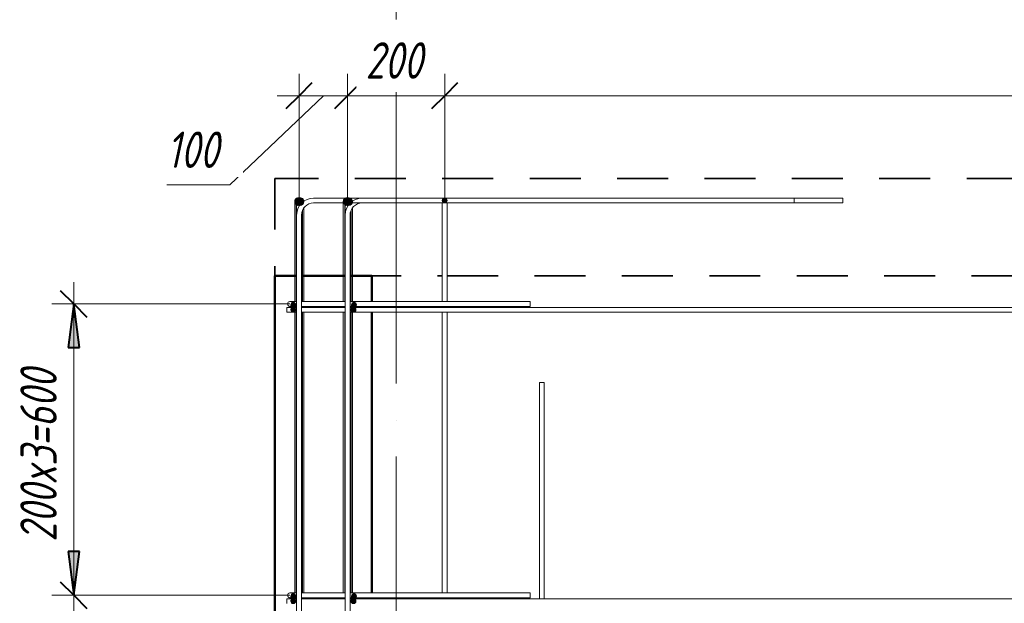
# Model space of a CAD drawing. Header units: millimetres. Extents: x -17001 to 33975, y 44866 to 49392.
# Tile 50 of 53: x 25447 to 27475, y 46445 to 47647. Entities that reach past the tile are written whole.
import ezdxf

# ---------------------------------------------------------------- set-up
doc = ezdxf.new("R2010")
doc.units = ezdxf.units.MM
doc.linetypes.add('01 Штриховая _4 мм_', pattern=[180, 105, -75])
doc.linetypes.add('ADSK_Линия сетки', pattern=[750, 600, -75, 0, -75])
for name, color, linetype, lineweight in [('A-____-____-DIMS', 211, 'Continuous', 9), ('A-____-____-DIMS-30', 211, 'Continuous', 9), ('A-FLOR-____-MCUT', 192, 'Continuous', 50), ('A-WALL-____-MCUT', 113, 'Continuous', 50), ('S-GRID-____-OTLN', 1, 'Continuous', 9), ('S-RBAR-____-MCUT', 171, 'Continuous', 20), ('S-RBAR-____-OTLN', 171, 'Continuous', 100)]:
    doc.layers.add(name, color=color, linetype=linetype, lineweight=lineweight)
doc.styles.add('GOST Common_I_1', font='GOST Common Italic.ttf', dxfattribs={"width": 0.8, "height": 75})
doc.dimstyles.new('ADSK_Для_арматуры_Основной_2_5_мм_шаг_кол-во_Стрелки_точный', dxfattribs={"dimscale": 304.8, "dimtxt": 0.247469, "dimasz": 0.295276, "dimexe": 0.147638, "dimexo": 0.000484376, "dimgap": 0.03937, "dimtad": 1, "dimdec": 0, "dimlfac": 304.8, "dimdsep": 46, "dimtxsty": 'GOST Common_I_1', "dimsah": 1, "dimcen": 0.09, "dimdle": 0.147638, "dimazin": 0, "dimtfac": 1, "dimtdec": 4, "dimtix": 1, "dimtmove": 0, "dimatfit": 3, "dimfxl": 1, "dimtvp": 1, "dimtfill": 1, "dimtolj": 1, "dimtzin": 0, "dimarcsym": 2})
doc.dimstyles.new('ADSK_Округление_5мм__Узкий_', dxfattribs={"dimscale": 304.8, "dimtxt": 0.247469, "dimasz": 0.177165, "dimexe": 0.147638, "dimexo": 0.000322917, "dimgap": 0.03937, "dimtad": 1, "dimdec": 0, "dimlfac": 304.8, "dimrnd": 5, "dimdsep": 46, "dimtxsty": 'GOST Common_I_1', "dimblk1": 'OBLIQUE', "dimblk2": 'OBLIQUE', "dimsah": 1, "dimcen": 0.09, "dimdle": 0.147638, "dimazin": 0, "dimtfac": 1, "dimtdec": 4, "dimtix": 1, "dimtmove": 1, "dimatfit": 3, "dimfxl": 1, "dimtvp": 1, "dimtfill": 1, "dimtolj": 1, "dimtzin": 0, "dimlwd": 20, "dimlwe": 20, "dimarcsym": 2})
doc.dimstyles.new('ADSK_Округление_5мм__Узкий__1', dxfattribs={"dimscale": 304.8, "dimtxt": 0.247469, "dimasz": 0.177165, "dimexe": 0.147638, "dimexo": 0.000322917, "dimgap": 0.03937, "dimtad": 1, "dimdec": 0, "dimlfac": 304.8, "dimrnd": 5, "dimdsep": 46, "dimtxsty": 'GOST Common_I_1', "dimblk1": 'OBLIQUE', "dimblk2": 'OBLIQUE', "dimsah": 1, "dimcen": 0.09, "dimdle": 0.147638, "dimazin": 0, "dimtfac": 1, "dimtdec": 4, "dimtix": 1, "dimtmove": 0, "dimatfit": 3, "dimfxl": 1, "dimtvp": 1, "dimtfill": 1, "dimtolj": 1, "dimtzin": 0, "dimlwd": 20, "dimlwe": 20, "dimarcsym": 2})

# ---------------------------------------------------------------- blocks, each defined once
blk = doc.blocks.new('DIMBLOCK61-КЖ1_Р_ВЭ16_Армирование_6')
at = {"layer": 'A-____-____-DIMS-30', "lineweight": 20}
for p, q in [((26022.7, 47490.9), (26022.7, 47535.9)), ((26122.7, 47490.9), (26122.7, 47535.9)), ((25880.1, 47307.1), (26072.7, 47490.9)), ((25977.7, 47490.9), (26122.7, 47490.9)), ((26022.7, 47490.9), (26022.7, 47275)), ((26122.7, 47490.9), (26122.7, 47275)), ((25750, 47307.1), (25880.1, 47307.1))]:
    blk.add_line(p, q, dxfattribs=at)
at = {"layer": 'A-____-____-DIMS-30', "lineweight": 40}
for p, q in [((26022.7, 47490.9), (26049.7, 47517.9)), ((26122.7, 47490.9), (26149.7, 47517.9)), ((26022.7, 47490.9), (25995.7, 47463.9)), ((26122.7, 47490.9), (26095.7, 47463.9))]:
    blk.add_line(p, q, dxfattribs=at)
at = {"layer": 'A-____-____-DIMS-30', "color": 0, "lineweight": 20, "insert": (25750, 47417.1), "char_height": 75, "width": 138.073, "attachment_point": 1, "line_spacing_factor": 1.022761, "style": 'GOST Common_I_1', "bg_fill": 3, "box_fill_scale": 1.25, "bg_fill_color": 256, "bg_fill_true_color": 13158600, "bg_fill_transparency": 0}
blk.add_mtext('100', dxfattribs=at)
blk = doc.blocks.new('_Oblique')
at = {"color": 0, "linetype": 'ByBlock', "lineweight": -2}
blk.add_line((-0.5, -0.5), (0.5, 0.5), dxfattribs=at)
blk = doc.blocks.new('DIMBLOCK62-КЖ1_Р_ВЭ16_Армирование_6')
at = {"layer": 'A-____-____-DIMS-30', "lineweight": 20}
for p, q in [((26122.7, 47490.9), (26122.7, 47535.9)), ((26322.7, 47490.9), (26322.7, 47535.9)), ((26122.7, 47490.9), (26322.7, 47490.9)), ((26122.7, 47490.9), (26122.7, 47275)), ((26322.7, 47490.9), (26322.7, 47275))]:
    blk.add_line(p, q, dxfattribs=at)
at = {"layer": 'A-____-____-DIMS-30', "lineweight": 40}
for p, q in [((26122.7, 47490.9), (26149.7, 47517.9)), ((26322.7, 47490.9), (26349.7, 47517.9)), ((26122.7, 47490.9), (26095.7, 47463.9)), ((26322.7, 47490.9), (26295.7, 47463.9))]:
    blk.add_line(p, q, dxfattribs=at)
at = {"layer": 'A-____-____-DIMS-30', "color": 0, "lineweight": 20, "insert": (26159.4, 47600.9), "char_height": 75, "width": 151.88, "attachment_point": 1, "line_spacing_factor": 1.022761, "style": 'GOST Common_I_1', "bg_fill": 3, "box_fill_scale": 1.25, "bg_fill_color": 256, "bg_fill_true_color": 13158600, "bg_fill_transparency": 0}
blk.add_mtext('200', dxfattribs=at)
blk = doc.blocks.new('DIMBLOCK63-КЖ1_Р_ВЭ16_Армирование_6')
at = {"layer": 'A-____-____-DIMS-30', "lineweight": 20}
for p, q in [((26322.7, 47490.9), (26322.7, 47535.9)), ((33322.7, 47490.9), (33322.7, 47535.9)), ((26322.7, 47490.9), (33367.7, 47490.9)), ((26322.7, 47490.9), (26322.7, 47275)), ((33322.7, 47490.9), (33322.7, 47275))]:
    blk.add_line(p, q, dxfattribs=at)
at = {"layer": 'A-____-____-DIMS-30', "lineweight": 40}
for p, q in [((26322.7, 47490.9), (26349.7, 47517.9)), ((33322.7, 47490.9), (33349.7, 47517.9)), ((26322.7, 47490.9), (26295.7, 47463.9)), ((33322.7, 47490.9), (33295.7, 47463.9))]:
    blk.add_line(p, q, dxfattribs=at)
at = {"layer": 'A-____-____-DIMS-30', "color": 0, "lineweight": 20, "insert": (29738.3, 47600.9), "char_height": 75, "width": 202.507, "attachment_point": 1, "line_spacing_factor": 1.022761, "style": 'GOST Common_I_1', "bg_fill": 3, "box_fill_scale": 1.25, "bg_fill_color": 256, "bg_fill_true_color": 13158600, "bg_fill_transparency": 0}
blk.add_mtext('7000', dxfattribs=at)
blk = doc.blocks.new('DIMBLOCK69-КЖ1_Р_ВЭ16_Армирование_6')
at = {"layer": 'A-____-____-DIMS-30', "lineweight": 40}
for p, q in [((25558.5, 46462), (25531.5, 46489)), ((25558.5, 46462), (25585.5, 46435)), ((25558.5, 46400), (25531.5, 46427)), ((25558.5, 46400), (25585.5, 46373))]:
    blk.add_line(p, q, dxfattribs=at)
at = {"layer": 'A-____-____-DIMS-30', "lineweight": 20}
for p, q in [((25558.5, 46462), (25513.5, 46462)), ((25558.5, 46355), (25558.5, 46462)), ((25558.5, 46462), (26003.9, 46462)), ((25558.5, 46411), (25558.5, 46431)), ((25558.5, 46400), (25513.5, 46400)), ((25558.5, 46311.6), (25558.5, 46411)), ((25558.5, 46400), (25942.7, 46400))]:
    blk.add_line(p, q, dxfattribs=at)
at = {"layer": 'A-____-____-DIMS-30', "color": 0, "lineweight": 20, "insert": (25448.5, 46311.6), "char_height": 75, "width": 101.253, "attachment_point": 1, "rotation": 90, "line_spacing_factor": 1.022761, "style": 'GOST Common_I_1', "bg_fill": 3, "box_fill_scale": 1.25, "bg_fill_color": 256, "bg_fill_true_color": 13158600, "bg_fill_transparency": 0}
blk.add_mtext('60', dxfattribs=at)
blk = doc.blocks.new('DIMBLOCK70-КЖ1_Р_ВЭ16_Армирование_6')
at = {"layer": 'A-____-____-DIMS-30', "lineweight": 20}
for p, q in [((25558.5, 46462), (25558.5, 47107)), ((25558.5, 47062), (25513.5, 47062)), ((25558.5, 47062), (26003.9, 47062)), ((25558.5, 46462), (25513.5, 46462)), ((25558.5, 46462), (26003.9, 46462))]:
    blk.add_line(p, q, dxfattribs=at)
at = {"layer": 'A-____-____-DIMS-30', "lineweight": 40}
for p, q in [((25558.5, 47062), (25531.5, 47089)), ((25558.5, 47062), (25585.5, 47035)), ((25558.5, 46462), (25531.5, 46489)), ((25558.5, 46462), (25585.5, 46435))]:
    blk.add_line(p, q, dxfattribs=at)
at = {"layer": 'A-____-____-DIMS-30', "color": 0, "lineweight": 20, "insert": (25448.5, 46698.7), "char_height": 75, "width": 151.88, "attachment_point": 1, "rotation": 90, "line_spacing_factor": 1.022761, "style": 'GOST Common_I_1', "bg_fill": 3, "box_fill_scale": 1.25, "bg_fill_color": 256, "bg_fill_true_color": 13158600, "bg_fill_transparency": 0}
blk.add_mtext('600', dxfattribs=at)
blk = doc.blocks.new('DIMBLOCK71-КЖ1_Р_ВЭ16_Армирование_6')
at = {"layer": 'A-____-____-DIMS-30', "lineweight": 40}
for points in [[(25558.5, 47062), (25546.7, 46972), (25570.4, 46972)], [(25558.5, 46462), (25570.4, 46552), (25546.7, 46552)]]:
    blk.add_hatch(color=256, dxfattribs=at).paths.add_polyline_path(points)
at = {"layer": 'A-____-____-DIMS-30'}
for p, q in [((25558.5, 47107), (25558.5, 46417)), ((25558.5, 47062), (25513.5, 47062)), ((25558.5, 47062), (25958.9, 47062)), ((25558.5, 46462), (25513.5, 46462)), ((25558.5, 46462), (25958.9, 46462))]:
    blk.add_line(p, q, dxfattribs=at)
at = {"layer": 'A-____-____-DIMS-30', "lineweight": 40}
for p, q in [((25558.5, 47062), (25546.7, 46972)), ((25570.4, 46972), (25558.5, 47062)), ((25546.7, 46972), (25570.4, 46972)), ((25570.4, 46552), (25546.7, 46552)), ((25546.7, 46552), (25558.5, 46462)), ((25558.5, 46462), (25570.4, 46552))]:
    blk.add_line(p, q, dxfattribs=at)
at = {"layer": 'A-____-____-DIMS-30', "color": 0, "insert": (25448.5, 46572.2), "char_height": 75, "width": 455.64, "attachment_point": 1, "rotation": 90, "line_spacing_factor": 1.022761, "style": 'GOST Common_I_1', "bg_fill": 3, "box_fill_scale": 1.25, "bg_fill_color": 256, "bg_fill_true_color": 13158600, "bg_fill_transparency": 0}
blk.add_mtext('200x3=600', dxfattribs=at)
blk = doc.blocks.new('_None')

msp = doc.modelspace()

# ---------------------------------------------------------------- hatches: boundary and pattern name
at = {"layer": 'S-RBAR-____-MCUT', "lineweight": 9}
h = msp.add_hatch(color=8, dxfattribs=at)
edge = h.paths.add_edge_path()
edge.add_arc((26021.6542, 47272.7992), 8, 0, 360)
for points in [[(26019.874, 47264.9998), (26026.6421, 47266.5445), (26029.6542, 47272.7992), (26026.6421, 47279.0538), (26019.874, 47280.5986), (26014.4464, 47276.2703), (26014.4464, 47269.3281), (26018.9101, 47265.7685)], [(26022.874, 47264.9998), (26029.6421, 47266.5445), (26032.6542, 47272.7992), (26029.6421, 47279.0538), (26022.874, 47280.5986), (26017.4464, 47276.2703), (26017.4464, 47269.3281), (26019.7185, 47267.5162)], [(26119.874, 47264.9998), (26126.6421, 47266.5445), (26129.6542, 47272.7992), (26126.6421, 47279.0538), (26119.874, 47280.5986), (26114.4464, 47276.2703), (26114.4464, 47269.3281), (26117.3261, 47267.0317)], [(26122.874, 47264.9998), (26129.6421, 47266.5445), (26132.6542, 47272.7992), (26129.6421, 47279.0538), (26122.874, 47280.5986), (26117.4464, 47276.2703), (26117.4464, 47269.3281), (26119.7185, 47267.5162)]]:
    msp.add_hatch(color=8, dxfattribs=at).paths.add_polyline_path(points)
h = msp.add_hatch(color=8, dxfattribs=at)
edge = h.paths.add_edge_path()
edge.add_arc((26024.6542, 47272.7992), 8, 0, 360)
h = msp.add_hatch(color=8, dxfattribs=at)
edge = h.paths.add_edge_path()
edge.add_arc((26121.6542, 47272.7992), 8, 0, 360)
h = msp.add_hatch(color=8, dxfattribs=at)
edge = h.paths.add_edge_path()
edge.add_arc((26124.6542, 47272.7992), 8, 0, 360)
at = {"layer": 'S-RBAR-____-MCUT'}
h = msp.add_hatch(color=256, dxfattribs=at)
edge = h.paths.add_edge_path()
edge.add_arc((26322.6545, 47275), 5, 0, 360)
h = msp.add_hatch(color=256, dxfattribs=at)
edge = h.paths.add_edge_path()
edge.add_arc((26322.6545, 47275), 5, 0, 360)
for points in [[(26324.1996, 47270.2447), (26327.6545, 47275), (26324.1996, 47279.7553), (26318.6094, 47277.9389), (26318.6094, 47272.0611)], [(26324.1996, 47270.2447), (26327.6545, 47275), (26324.1996, 47279.7553), (26318.6094, 47277.9389), (26318.6094, 47272.0611)], [(26010.6542, 47055.2513), (26015.4095, 47058.7062), (26013.5931, 47064.2964), (26007.7153, 47064.2964), (26005.8989, 47058.7062)], [(26007.7153, 47045.9562), (26013.5931, 47045.9562), (26015.4095, 47051.5464), (26010.6542, 47055.0013), (26005.8989, 47051.5464)], [(26131.7153, 47045.9562), (26137.5931, 47045.9562), (26139.4095, 47051.5464), (26134.6542, 47055.0013), (26129.8989, 47051.5464)], [(26135.6542, 47055.2513), (26140.4095, 47058.7062), (26138.5931, 47064.2964), (26132.7153, 47064.2964), (26130.8989, 47058.7062)], [(26010.6542, 46455.2513), (26015.4095, 46458.7062), (26013.5931, 46464.2964), (26007.7153, 46464.2964), (26005.8989, 46458.7062)], [(26135.6542, 46455.2513), (26140.4095, 46458.7062), (26138.5931, 46464.2964), (26132.7153, 46464.2964), (26130.8989, 46458.7062)], [(26007.7153, 46445.9562), (26013.5931, 46445.9562), (26015.4095, 46451.5464), (26010.6542, 46455.0013), (26005.8989, 46451.5464)], [(26131.7153, 46445.9562), (26137.5931, 46445.9562), (26139.4095, 46451.5464), (26134.6542, 46455.0013), (26129.8989, 46451.5464)]]:
    msp.add_hatch(color=256, dxfattribs=at).paths.add_polyline_path(points)
h = msp.add_hatch(color=256, dxfattribs=at)
edge = h.paths.add_edge_path()
edge.add_arc((26010.6542, 47060.2513), 5, 0, 360)
h = msp.add_hatch(color=256, dxfattribs=at)
edge = h.paths.add_edge_path()
edge.add_arc((26010.6542, 47050.0013), 5, 0, 360)
h = msp.add_hatch(color=256, dxfattribs=at)
edge = h.paths.add_edge_path()
edge.add_arc((26134.6542, 47050.0013), 5, 0, 360)
h = msp.add_hatch(color=256, dxfattribs=at)
edge = h.paths.add_edge_path()
edge.add_arc((26135.6542, 47060.2513), 5, 0, 360)
h = msp.add_hatch(color=256, dxfattribs=at)
edge = h.paths.add_edge_path()
edge.add_arc((26010.6542, 46460.2513), 5, 0, 360)
h = msp.add_hatch(color=256, dxfattribs=at)
edge = h.paths.add_edge_path()
edge.add_arc((26135.6542, 46460.2513), 5, 0, 360)
h = msp.add_hatch(color=256, dxfattribs=at)
edge = h.paths.add_edge_path()
edge.add_arc((26010.6542, 46450.0013), 5, 0, 360)
h = msp.add_hatch(color=256, dxfattribs=at)
edge = h.paths.add_edge_path()
edge.add_arc((26134.6542, 46450.0013), 5, 0, 360)

# ---------------------------------------------------------------- linework, layer by layer
at = {"layer": 'A-FLOR-____-MCUT', "linetype": '01 Штриховая _4 мм_', "lineweight": 35}
for p, q in [((33622.6552, 47320), (25972.6542, 47320)), ((25972.6542, 47320), (25972.6542, 47120)), ((25972.6542, 47120), (26017.6542, 47120)), ((26027.6542, 47120), (26117.6542, 47120)), ((26127.6542, 47120), (26317.6542, 47120)), ((26327.6545, 47120), (33317.6545, 47120))]:
    msp.add_line(p, q, dxfattribs=at)
at = {"layer": 'A-WALL-____-MCUT'}
for p, q in [((25972.6542, 47120), (25972.6542, 46400)), ((26017.6542, 47120), (25972.6542, 47120)), ((26117.6542, 47120), (26027.6542, 47120)), ((26172.6542, 47120), (26127.6542, 47120)), ((26172.6542, 47067.0013), (26172.6542, 47120)), ((26172.6542, 47055.0013), (26172.6542, 47057.0013)), ((26172.6542, 46467.0013), (26172.6542, 47045.0013)), ((26172.6542, 46455.0013), (26172.6542, 46457.0013))]:
    msp.add_line(p, q, dxfattribs=at)
at = {"layer": 'S-GRID-____-OTLN', "linetype": 'ADSK_Линия сетки'}
msp.add_line((26222.6542, 45397.6131), (26222.6542, 48500), dxfattribs=at)
at = {"layer": 'S-RBAR-____-MCUT', "color": 8, "lineweight": 9}
for p, q in [((26019.874, 47280.5986), (26014.4464, 47276.2703)), ((26014.4464, 47276.2703), (26014.4464, 47269.3281)), ((26022.874, 47280.5986), (26017.4464, 47276.2703)), ((26017.4464, 47276.2703), (26017.4464, 47269.3281)), ((26026.6421, 47279.0538), (26019.874, 47280.5986)), ((26029.6421, 47279.0538), (26022.874, 47280.5986)), ((26029.6542, 47272.7992), (26026.6421, 47279.0538)), ((26026.6421, 47266.5445), (26029.6542, 47272.7992)), ((26032.6542, 47272.7992), (26029.6421, 47279.0538)), ((26029.6421, 47266.5445), (26032.6542, 47272.7992)), ((26119.874, 47280.5986), (26114.4464, 47276.2703)), ((26114.4464, 47276.2703), (26114.4464, 47269.3281)), ((26122.874, 47280.5986), (26117.4464, 47276.2703)), ((26117.4464, 47276.2703), (26117.4464, 47269.3281)), ((26126.6421, 47279.0538), (26119.874, 47280.5986)), ((26129.6421, 47279.0538), (26122.874, 47280.5986)), ((26129.6542, 47272.7992), (26126.6421, 47279.0538)), ((26126.6421, 47266.5445), (26129.6542, 47272.7992)), ((26132.6542, 47272.7992), (26129.6421, 47279.0538)), ((26129.6421, 47266.5445), (26132.6542, 47272.7992)), ((26014.4464, 47269.3281), (26018.9101, 47265.7685)), ((26017.4464, 47269.3281), (26019.7185, 47267.5162)), ((26018.9101, 47265.7685), (26019.874, 47264.9998)), ((26019.7185, 47267.5162), (26022.874, 47264.9998)), ((26019.874, 47264.9998), (26026.6421, 47266.5445)), ((26022.874, 47264.9998), (26029.6421, 47266.5445)), ((26114.4464, 47269.3281), (26117.3261, 47267.0317)), ((26117.3261, 47267.0317), (26119.874, 47264.9998)), ((26117.4464, 47269.3281), (26119.7185, 47267.5162)), ((26119.7185, 47267.5162), (26122.874, 47264.9998)), ((26119.874, 47264.9998), (26126.6421, 47266.5445)), ((26122.874, 47264.9998), (26129.6421, 47266.5445))]:
    msp.add_line(p, q, dxfattribs=at)
at = {"layer": 'S-RBAR-____-MCUT'}
for p, q in [((26324.1996, 47279.7553), (26318.6094, 47277.9389)), ((26324.1996, 47279.7553), (26318.6094, 47277.9389)), ((26318.6094, 47277.9389), (26318.6094, 47272.0611)), ((26318.6094, 47277.9389), (26318.6094, 47272.0611)), ((26318.6094, 47272.0611), (26324.1996, 47270.2447)), ((26318.6094, 47272.0611), (26324.1996, 47270.2447)), ((26327.6545, 47275), (26324.1996, 47279.7553)), ((26327.6545, 47275), (26324.1996, 47279.7553)), ((26324.1996, 47270.2447), (26327.6545, 47275)), ((26324.1996, 47270.2447), (26327.6545, 47275)), ((26007.7153, 47064.2964), (26005.8989, 47058.7062)), ((26005.8989, 47058.7062), (26010.6542, 47055.2513)), ((26010.6542, 47055.0013), (26005.8989, 47051.5464)), ((26005.8989, 47051.5464), (26007.7153, 47045.9562)), ((26013.5931, 47064.2964), (26007.7153, 47064.2964)), ((26010.6542, 47055.2513), (26015.4095, 47058.7062)), ((26015.4095, 47051.5464), (26010.6542, 47055.0013)), ((26015.4095, 47058.7062), (26013.5931, 47064.2964)), ((26013.5931, 47045.9562), (26015.4095, 47051.5464)), ((26134.6542, 47055.0013), (26129.8989, 47051.5464)), ((26129.8989, 47051.5464), (26131.7153, 47045.9562)), ((26132.7153, 47064.2964), (26130.8989, 47058.7062)), ((26130.8989, 47058.7062), (26135.6542, 47055.2513)), ((26138.5931, 47064.2964), (26132.7153, 47064.2964)), ((26139.4095, 47051.5464), (26134.6542, 47055.0013)), ((26135.6542, 47055.2513), (26140.4095, 47058.7062)), ((26137.5931, 47045.9562), (26139.4095, 47051.5464)), ((26140.4095, 47058.7062), (26138.5931, 47064.2964)), ((26007.7153, 47045.9562), (26013.5931, 47045.9562)), ((26131.7153, 47045.9562), (26137.5931, 47045.9562)), ((26007.7153, 46464.2964), (26005.8989, 46458.7062)), ((26013.5931, 46464.2964), (26007.7153, 46464.2964)), ((26015.4095, 46458.7062), (26013.5931, 46464.2964)), ((26132.7153, 46464.2964), (26130.8989, 46458.7062)), ((26138.5931, 46464.2964), (26132.7153, 46464.2964)), ((26140.4095, 46458.7062), (26138.5931, 46464.2964)), ((26005.8989, 46458.7062), (26010.6542, 46455.2513)), ((26010.6542, 46455.0013), (26005.8989, 46451.5464)), ((26005.8989, 46451.5464), (26007.7153, 46445.9562)), ((26007.7153, 46445.9562), (26013.5931, 46445.9562)), ((26010.6542, 46455.2513), (26015.4095, 46458.7062)), ((26015.4095, 46451.5464), (26010.6542, 46455.0013)), ((26013.5931, 46445.9562), (26015.4095, 46451.5464)), ((26134.6542, 46455.0013), (26129.8989, 46451.5464)), ((26129.8989, 46451.5464), (26131.7153, 46445.9562)), ((26130.8989, 46458.7062), (26135.6542, 46455.2513)), ((26131.7153, 46445.9562), (26137.5931, 46445.9562)), ((26139.4095, 46451.5464), (26134.6542, 46455.0013)), ((26135.6542, 46455.2513), (26140.4095, 46458.7062)), ((26137.5931, 46445.9562), (26139.4095, 46451.5464))]:
    msp.add_line(p, q, dxfattribs=at)
at = {"layer": 'S-RBAR-____-MCUT', "color": 8, "lineweight": 9}
for centre in [(26021.6542, 47272.7992), (26024.6542, 47272.7992), (26121.6542, 47272.7992), (26124.6542, 47272.7992)]:
    msp.add_circle(centre, 8, dxfattribs=at)
at = {"layer": 'S-RBAR-____-MCUT'}
for centre in [(26322.6545, 47275), (26322.6545, 47275), (26010.6542, 47060.2513), (26010.6542, 47050.0013), (26134.6542, 47050.0013), (26135.6542, 47060.2513), (26010.6542, 46460.2513), (26135.6542, 46460.2513), (26010.6542, 46450.0013), (26134.6542, 46450.0013)]:
    msp.add_circle(centre, 5, dxfattribs=at)
at = {"layer": 'S-RBAR-____-OTLN', "color": 8, "lineweight": 9}
for p, q in [((26013.6542, 47224.7992), (26013.6542, 47272.7992)), ((26016.6542, 47272.4067), (26016.6542, 47272.7992)), ((26016.6542, 47269.7915), (26016.6542, 47272.149)), ((26027.6542, 47279.9206), (26017.6542, 47279.9206)), ((26017.6542, 47245.0848), (26017.6542, 47279.9206)), ((26027.6542, 47269.4226), (26027.6542, 47279.9206)), ((26029.6542, 47271.9934), (26029.6542, 47272.7992)), ((26016.6542, 47258.7403), (26016.6542, 47269.1454)), ((26016.6542, 47224.7992), (26016.6542, 47258.7403)), ((26029.6542, 47224.7992), (26029.6542, 47254.6818)), ((26032.6542, 47224.7992), (26032.6542, 47259.8884)), ((26113.6542, 47224.7992), (26113.6542, 47270.6453)), ((26116.6542, 47269.7915), (26116.6542, 47270.6453)), ((26116.6542, 47258.7403), (26116.6542, 47269.1454)), ((26116.6542, 47243.168), (26116.6542, 47258.7403)), ((26117.6542, 47245.0848), (26117.6542, 47270.0013)), ((26127.6542, 47269.4226), (26127.6542, 47270.0013)), ((26129.6542, 47224.7992), (26129.6542, 47254.6818)), ((26132.6542, 47224.7992), (26132.6542, 47259.8884)), ((26116.6542, 47224.7992), (26116.6542, 47243.168)), ((26317.6542, 47067.0013), (26317.6542, 47245.0059)), ((26327.6542, 47067.0013), (26327.6542, 47245.0059)), ((26013.6542, 47067.0013), (26013.6542, 47224.7992)), ((26016.6542, 47067.0013), (26016.6542, 47224.7992)), ((26029.6542, 47067.0013), (26029.6542, 47224.7992)), ((26032.6542, 47067.0013), (26032.6542, 47224.7992)), ((26113.6542, 47067.0013), (26113.6542, 47224.7992)), ((26116.6542, 47067.0013), (26116.6542, 47224.7992)), ((26129.6542, 47067.0013), (26129.6542, 47224.7992)), ((26132.6542, 47067.0013), (26132.6542, 47224.7992)), ((26013.6542, 47055.0013), (26013.6542, 47057.0013)), ((26016.6542, 47055.0013), (26016.6542, 47057.0013)), ((26029.6542, 47055.0013), (26029.6542, 47057.0013)), ((26032.6542, 47055.0013), (26032.6542, 47057.0013)), ((26113.6542, 47055.0013), (26113.6542, 47057.0013)), ((26116.6542, 47055.0013), (26116.6542, 47057.0013)), ((26129.6542, 47055.0013), (26129.6542, 47057.0013)), ((26132.6542, 47055.0013), (26132.6542, 47057.0013)), ((26317.6542, 47055.0013), (26317.6542, 47057.0013)), ((26327.6542, 47055.0013), (26327.6542, 47057.0013)), ((26013.6542, 46467.0013), (26013.6542, 47045.0013)), ((26016.6542, 46467.0013), (26016.6542, 47045.0013)), ((26029.6542, 46467.0013), (26029.6542, 47045.0013)), ((26032.6542, 46467.0013), (26032.6542, 47045.0013)), ((26113.6542, 46467.0013), (26113.6542, 47045.0013)), ((26116.6542, 46467.0013), (26116.6542, 47045.0013)), ((26129.6542, 46467.0013), (26129.6542, 47045.0013)), ((26132.6542, 46467.0013), (26132.6542, 47045.0013)), ((26317.6542, 46467.0013), (26317.6542, 47045.0013)), ((26327.6542, 46467.0013), (26327.6542, 47045.0013)), ((26527.6542, 46900.0013), (26517.6542, 46900.0013)), ((26517.6542, 46455.0013), (26517.6542, 46900.0013)), ((26527.6542, 46900.0013), (26517.6542, 46900.0013)), ((26517.6542, 46455.0013), (26517.6542, 46900.0013)), ((26527.6542, 46455.0013), (26527.6542, 46900.0013)), ((26527.6542, 46455.0013), (26527.6542, 46900.0013)), ((26013.6542, 46455.0013), (26013.6542, 46457.0013)), ((26016.6542, 46455.0013), (26016.6542, 46457.0013)), ((26029.6542, 46455.0013), (26029.6542, 46457.0013)), ((26032.6542, 46455.0013), (26032.6542, 46457.0013)), ((26113.6542, 46455.0013), (26113.6542, 46457.0013)), ((26116.6542, 46455.0013), (26116.6542, 46457.0013)), ((26129.6542, 46455.0013), (26129.6542, 46457.0013)), ((26132.6542, 46455.0013), (26132.6542, 46457.0013)), ((26317.6542, 46455.0013), (26317.6542, 46457.0013)), ((26327.6542, 46455.0013), (26327.6542, 46457.0013))]:
    msp.add_line(p, q, dxfattribs=at)
at = {"layer": 'S-RBAR-____-OTLN', "lineweight": 20}
for p, q in [((26052.6542, 47280.0013), (27042.6542, 47280.0013)), ((26152.6542, 47280.0013), (27142.6542, 47280.0013)), ((27042.6542, 47270.0013), (27042.6542, 47280.0013)), ((27142.6542, 47270.0013), (27142.6542, 47280.0013)), ((26052.6542, 47270.0013), (27042.6542, 47270.0013)), ((26152.6542, 47270.0013), (27142.6542, 47270.0013)), ((26317.6545, 47245), (26317.6545, 47270.1368)), ((26327.6545, 47245), (26327.6545, 47270.1368)), ((26017.6542, 46400.0013), (26017.6542, 47245.0013)), ((26027.6542, 46400.0013), (26027.6542, 47245.0013)), ((26117.6542, 46400.0013), (26117.6542, 47245.0013)), ((26127.6542, 46400.0013), (26127.6542, 47245.0013)), ((26317.6545, 47067.0013), (26317.6545, 47245)), ((26327.6545, 47067.0013), (26327.6545, 47245)), ((26017.6542, 47055.0013), (25997.7481, 47055.0013)), ((25997.7481, 47055.0013), (25997.7481, 47045.0013)), ((26017.5572, 47067.0013), (26003.9045, 47067.0013)), ((26017.5572, 47057.0013), (26003.9045, 47057.0013)), ((26010.6542, 47055.2513), (26013.4426, 47055.2513)), ((26013.4426, 47055.2513), (26016.4553, 47055.2513)), ((26016.4553, 47055.2513), (26017.465, 47055.2513)), ((26027.5719, 47055.2513), (26029.5582, 47055.2513)), ((26033.9045, 47067.0013), (26027.6289, 47067.0013)), ((26033.9045, 47057.0013), (26027.6289, 47057.0013)), ((26117.6542, 47055.0013), (26027.6542, 47055.0013)), ((26029.5582, 47055.2513), (26032.6431, 47055.2513)), ((26032.8896, 47055.2513), (26040.6542, 47055.2513)), ((26033.9045, 47067.0013), (26117.6542, 47067.0013)), ((26033.9045, 47057.0013), (26117.6542, 47057.0013)), ((26040.6542, 47055.2513), (26105.6542, 47055.2513)), ((26105.6542, 47055.2513), (26113.4188, 47055.2513)), ((26113.6653, 47055.2513), (26116.7502, 47055.2513)), ((26116.7502, 47055.2513), (26117.7513, 47055.2513)), ((26127.6542, 47067.0013), (26498.9045, 47067.0013)), ((26127.6542, 47057.0013), (26498.9045, 47057.0013)), ((33097.5408, 47055.0013), (26127.6542, 47055.0013)), ((26127.7638, 47055.2513), (26129.8531, 47055.2513)), ((26129.8531, 47055.2513), (26132.8658, 47055.2513)), ((26132.8658, 47055.2513), (26135.6542, 47055.2513)), ((26317.6545, 47055.0013), (26317.6545, 47057.0013)), ((26327.6545, 47055.0013), (26327.6545, 47057.0013)), ((26498.9045, 47057.0013), (26498.9045, 47067.0013)), ((26017.6542, 47045.0013), (25997.7481, 47045.0013)), ((26117.6542, 47045.0013), (26027.6542, 47045.0013)), ((33602.6555, 47045.0013), (26127.6542, 47045.0013)), ((26317.6545, 46467.0013), (26317.6545, 47045.0013)), ((26327.6545, 46467.0013), (26327.6545, 47045.0013)), ((26017.5572, 46467.0013), (26003.9045, 46467.0013)), ((26033.9045, 46467.0013), (26027.6289, 46467.0013)), ((26033.9045, 46467.0013), (26117.6542, 46467.0013)), ((26127.6542, 46467.0013), (26498.9045, 46467.0013)), ((26498.9045, 46457.0013), (26498.9045, 46467.0013)), ((26017.6542, 46455.0013), (25997.7481, 46455.0013)), ((25997.7481, 46455.0013), (25997.7481, 46445.0013)), ((26017.5572, 46457.0013), (26003.9045, 46457.0013)), ((26010.6542, 46455.2513), (26013.4426, 46455.2513)), ((26013.4426, 46455.2513), (26016.4553, 46455.2513)), ((26016.4553, 46455.2513), (26017.465, 46455.2513)), ((26027.5719, 46455.2513), (26029.5582, 46455.2513)), ((26033.9045, 46457.0013), (26027.6289, 46457.0013)), ((26117.6542, 46455.0013), (26027.6542, 46455.0013)), ((26029.5582, 46455.2513), (26032.6431, 46455.2513)), ((26032.8896, 46455.2513), (26040.6542, 46455.2513)), ((26033.9045, 46457.0013), (26117.6542, 46457.0013)), ((26040.6542, 46455.2513), (26105.6542, 46455.2513)), ((26105.6542, 46455.2513), (26113.4188, 46455.2513)), ((26113.6653, 46455.2513), (26116.7502, 46455.2513)), ((26116.7502, 46455.2513), (26117.7513, 46455.2513)), ((26127.6542, 46457.0013), (26498.9045, 46457.0013)), ((33097.5408, 46455.0013), (26127.6542, 46455.0013)), ((26127.7638, 46455.2513), (26129.8531, 46455.2513)), ((26129.8531, 46455.2513), (26132.8658, 46455.2513)), ((26132.8658, 46455.2513), (26135.6542, 46455.2513)), ((26317.6545, 46455.0013), (26317.6545, 46457.0013)), ((26327.6545, 46455.0013), (26327.6545, 46457.0013))]:
    msp.add_line(p, q, dxfattribs=at)
at = {"layer": 'S-RBAR-____-OTLN', "color": 8, "lineweight": 9}
for centre, start, end in [((26021.6542, 47272.7992), 120, 180), ((26024.6542, 47272.7992), 167.8125, 180), ((26024.6542, 47272.7992), 165, 167.8125), ((26024.6542, 47272.7992), 151.3475313, 165), ((26021.6542, 47272.7992), 116.3734375, 120), ((26024.6542, 47272.7992), 135, 150), ((26021.6542, 47272.7992), 63.6265625, 116.3734375), ((26024.6542, 47272.7992), 120, 135), ((26024.6542, 47272.7992), 116.3734375, 120), ((26024.6542, 47272.7992), 100.8666655, 116.3734375), ((26024.6542, 47272.7992), 3.9129725, 100.8666655), ((26021.6542, 47272.7992), 40.9513978, 63.6265625), ((26021.6542, 47272.7992), 0, 40.9513978), ((26121.6542, 47272.7992), 65.1411954, 114.8588046), ((26124.6542, 47272.7992), 100.8666655, 114.8588046), ((26124.6542, 47272.7992), 65.1411954, 100.8666655)]:
    msp.add_arc(centre, 8, start, end, dxfattribs=at)
at = {"layer": 'S-RBAR-____-OTLN', "lineweight": 20}
for centre, radius, start, end in [((26052.6542, 47245.0013), 35, 90, 180), ((26152.6542, 47245.0013), 35, 90, 180), ((26052.6542, 47245.0013), 25, 90, 180), ((26152.6542, 47245.0013), 25, 90, 180), ((26003.9045, 47062.0013), 5, 90, 270), ((26003.9045, 47062.0013), 5, 120, 150), ((26003.9045, 47062.0013), 5, 210, 240), ((26003.9045, 47062.0013), 5, 255, 270), ((26010.6542, 47060.2513), 5, 225, 270), ((26135.6542, 47060.2513), 5, 270, 315), ((26003.9045, 46462.0013), 5, 90, 270), ((26003.9045, 46462.0013), 5, 120, 150), ((26003.9045, 46462.0013), 5, 210, 240), ((26003.9045, 46462.0013), 5, 255, 270), ((26010.6542, 46460.2513), 5, 225, 270), ((26135.6542, 46460.2513), 5, 270, 315)]:
    msp.add_arc(centre, radius, start, end, dxfattribs=at)

# ---------------------------------------------------------------- next in the draw order: dimensions: what is measured, and where the dimension line sits
at = {"layer": 'A-____-____-DIMS', "lineweight": 20}
dim = msp.add_linear_dim(base=(26122.6542, 47490.8709), p1=(26022.6542, 47245.0013), p2=(26122.6542, 47245.0013), dimstyle='ADSK_Округление_5мм__Узкий_', override={"dimpost": '<>', "dimfxl": 100}, dxfattribs=at)
dim.commit()
dim.dimension.update_dxf_attribs({"geometry": 'DIMBLOCK61-КЖ1_Р_ВЭ16_Армирование_6', "text_midpoint": (25819.0585, 47367.0843), "dimtype": 160})
dim = msp.add_linear_dim(base=(25558.5455, 46462.0013), p1=(25972.6542, 46400), p2=(26033.9045, 46462.0013), angle=90, dimstyle='ADSK_Округление_5мм__Узкий_', override={"dimpost": '<>', "dimfxl": 87.153671}, dxfattribs=at)
dim.commit()
dim.dimension.update_dxf_attribs({"geometry": 'DIMBLOCK69-КЖ1_Р_ВЭ16_Армирование_6', "text_midpoint": (25498.5334, 46362.2378), "dimtype": 160, "text_rotation": 90})

# ---------------------------------------------------------------- next in the draw order: dimensions: what is measured, and where the dimension line sits
dim = msp.add_linear_dim(base=(26322.6545, 47490.8709), p1=(26122.6542, 47245.0013), p2=(26322.6545, 47245), dimstyle='ADSK_Округление_5мм__Узкий__1', override={"dimpost": '<>', "dimfxl": 200.000291}, dxfattribs=at)
dim.commit()
dim.dimension.update_dxf_attribs({"geometry": 'DIMBLOCK62-КЖ1_Р_ВЭ16_Армирование_6', "text_midpoint": (26222.6543, 47540.3709)})
dim = msp.add_linear_dim(base=(25558.5455, 47062.0013), p1=(26033.9045, 46462.0013), p2=(26033.9045, 47062.0013), angle=90, dimstyle='ADSK_Округление_5мм__Узкий__1', override={"dimpost": '<>', "dimfxl": 600}, dxfattribs=at)
dim.commit()
dim.dimension.update_dxf_attribs({"geometry": 'DIMBLOCK70-КЖ1_Р_ВЭ16_Армирование_6', "text_midpoint": (25509.0455, 46762.0013)})

# ---------------------------------------------------------------- next in the draw order: dimensions: what is measured, and where the dimension line sits
dim = msp.add_linear_dim(base=(33322.6545, 47490.8709), p1=(26322.6545, 47245), p2=(33322.6545, 47245), dimstyle='ADSK_Округление_5мм__Узкий__1', override={"dimpost": '<>', "dimfxl": 7000}, dxfattribs=at)
dim.commit()
dim.dimension.update_dxf_attribs({"geometry": 'DIMBLOCK63-КЖ1_Р_ВЭ16_Армирование_6', "text_midpoint": (29822.6545, 47540.3709)})
at = {"layer": 'A-____-____-DIMS'}
dim = msp.add_linear_dim(base=(25558.5455, 46462.0013), p1=(26003.9045, 47062.0013), p2=(26003.9045, 46462.0013), angle=90, text='200x3=600', dimstyle='ADSK_Для_арматуры_Основной_2_5_мм_шаг_кол-во_Стрелки_точный', override={"dimpost": '<>', "dimblk1": 'None', "dimblk2": 'None', "dimsah": 1, "dimfxl": 600}, dxfattribs=at)
dim.commit()
dim.dimension.update_dxf_attribs({"geometry": 'DIMBLOCK71-КЖ1_Р_ВЭ16_Армирование_6', "text_midpoint": (25509.0455, 46762.0013)})

doc.saveas('drawing.dxf')
